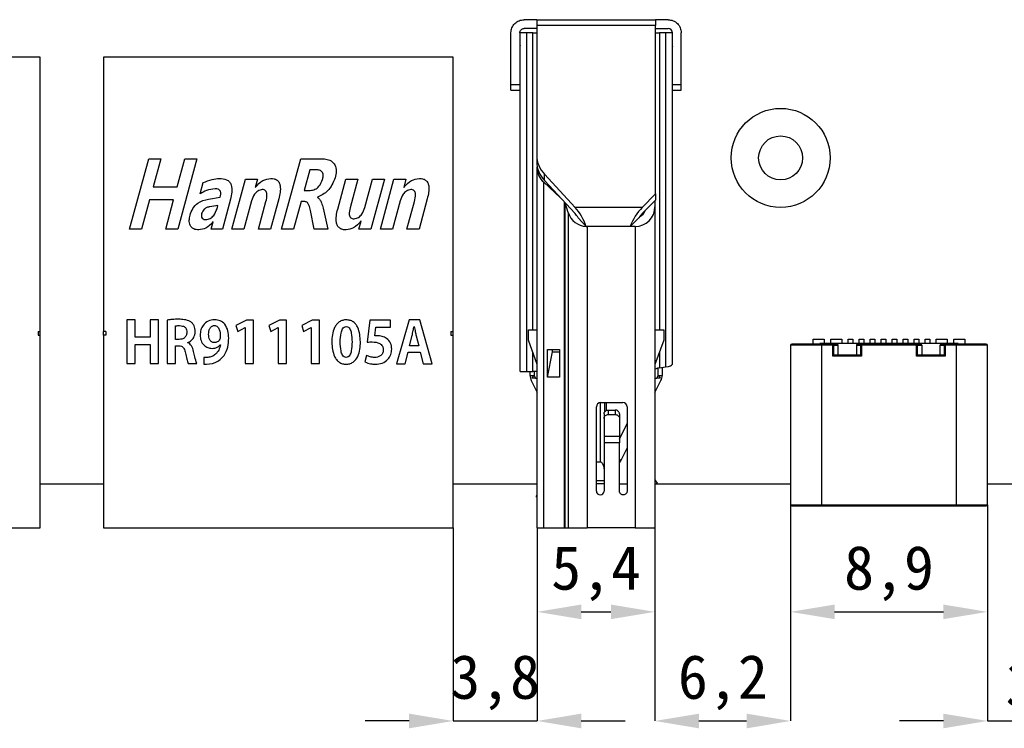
# Model space of a CAD drawing. Header units: millimetres. Extents: x 1628 to 1925, y 2096 to 2516.
# Tile 26 of 40: x 1712 to 1756, y 2348 to 2380. Entities that reach past the tile are written whole.
import ezdxf

# ---------------------------------------------------------------- set-up
doc = ezdxf.new("R2010")
doc.units = ezdxf.units.MM
doc.styles.add('黑体高度2mm', font='simhei.ttf', dxfattribs={"height": 2})
doc.dimstyles.new('红色高度2mm', dxfattribs={"dimtxt": 2, "dimasz": 2, "dimexe": 0, "dimexo": 0, "dimtad": 1, "dimdec": 1, "dimtxsty": '黑体高度2mm', "dimcen": 2.5, "dimclrd": 1, "dimclre": 1, "dimclrt": 1, "dimadec": 0, "dimazin": 0, "dimtfac": 1, "dimtdec": 1, "dimtmove": 0, "dimatfit": 3, "dimfxl": 1, "dimarcsym": 0})

# ---------------------------------------------------------------- blocks, each defined once
blk = doc.blocks.new('*D45')
at = {"color": 1, "lineweight": -2, "transparency": 16777216}
for p, q in [((1735.155, 2356.803), (1735.155, 2352.984)), ((1740.505, 2356.803), (1740.505, 2352.984)), ((1737.155, 2352.984), (1738.505, 2352.984))]:
    blk.add_line(p, q, dxfattribs=at)
at = {"color": 1, "transparency": 16777216}
for points in [[(1737.155, 2353.317), (1737.155, 2352.651), (1735.155, 2352.984)], [(1738.505, 2353.317), (1738.505, 2352.651), (1740.505, 2352.984)]]:
    blk.add_solid(points, dxfattribs=at)
at = {"layer": 'Defpoints', "color": 0, "transparency": 16777216}
for p in [(1735.155, 2356.803), (1740.505, 2356.803), (1740.505, 2352.984)]:
    blk.add_point(p, dxfattribs=at)
at = {"color": 1, "transparency": 16777216, "insert": (1737.83, 2354.733), "char_height": 2, "attachment_point": 5, "style": '黑体高度2mm'}
blk.add_mtext('5,4', dxfattribs=at)
blk = doc.blocks.new('*D46')
at = {"color": 1, "lineweight": -2, "transparency": 16777216}
for p, q in [((1746.67, 2357.853), (1746.67, 2352.984)), ((1755.61, 2357.853), (1755.61, 2352.984)), ((1748.67, 2352.984), (1753.61, 2352.984))]:
    blk.add_line(p, q, dxfattribs=at)
at = {"color": 1, "transparency": 16777216}
for points in [[(1748.67, 2353.317), (1748.67, 2352.651), (1746.67, 2352.984)], [(1753.61, 2353.317), (1753.61, 2352.651), (1755.61, 2352.984)]]:
    blk.add_solid(points, dxfattribs=at)
at = {"layer": 'Defpoints', "color": 0, "transparency": 16777216}
for p in [(1746.67, 2357.853), (1755.61, 2357.853), (1755.61, 2352.984)]:
    blk.add_point(p, dxfattribs=at)
at = {"color": 1, "transparency": 16777216, "insert": (1751.14, 2354.733), "char_height": 2, "attachment_point": 5, "style": '黑体高度2mm'}
blk.add_mtext('8,9', dxfattribs=at)
blk = doc.blocks.new('*D84')
at = {"color": 1, "lineweight": -2, "transparency": 16777216}
for p, q in [((1731.33, 2356.803), (1731.33, 2348.024)), ((1735.155, 2356.803), (1735.155, 2348.024)), ((1729.33, 2348.024), (1727.33, 2348.024)), ((1731.33, 2348.024), (1735.155, 2348.024)), ((1737.155, 2348.024), (1739.155, 2348.024))]:
    blk.add_line(p, q, dxfattribs=at)
at = {"color": 1, "transparency": 16777216}
for points in [[(1729.33, 2348.357), (1729.33, 2347.69), (1731.33, 2348.024)], [(1737.155, 2348.357), (1737.155, 2347.69), (1735.155, 2348.024)]]:
    blk.add_solid(points, dxfattribs=at)
at = {"layer": 'Defpoints', "color": 0, "transparency": 16777216}
for p in [(1731.33, 2356.803), (1735.155, 2356.803), (1735.155, 2348.024)]:
    blk.add_point(p, dxfattribs=at)
at = {"color": 1, "transparency": 16777216, "insert": (1733.243, 2349.772), "char_height": 2, "attachment_point": 5, "style": '黑体高度2mm'}
blk.add_mtext('3,8', dxfattribs=at)
blk = doc.blocks.new('*D85')
at = {"color": 1, "lineweight": -2, "transparency": 16777216}
for p, q in [((1746.67, 2357.853), (1746.67, 2348.024)), ((1740.505, 2356.803), (1740.505, 2348.024)), ((1742.505, 2348.024), (1744.67, 2348.024))]:
    blk.add_line(p, q, dxfattribs=at)
at = {"color": 1, "transparency": 16777216}
for points in [[(1742.505, 2348.357), (1742.505, 2347.69), (1740.505, 2348.024)], [(1744.67, 2348.357), (1744.67, 2347.69), (1746.67, 2348.024)]]:
    blk.add_solid(points, dxfattribs=at)
at = {"layer": 'Defpoints', "color": 0, "transparency": 16777216}
for p in [(1746.67, 2357.853), (1740.505, 2356.803), (1746.67, 2348.024)]:
    blk.add_point(p, dxfattribs=at)
at = {"color": 1, "transparency": 16777216, "insert": (1743.588, 2349.772), "char_height": 2, "attachment_point": 5, "style": '黑体高度2mm'}
blk.add_mtext('6,2', dxfattribs=at)
blk = doc.blocks.new('*D86')
at = {"color": 1, "lineweight": -2, "transparency": 16777216}
for p, q in [((1755.61, 2357.853), (1755.61, 2348.024)), ((1758.64, 2357.853), (1758.64, 2348.024)), ((1753.61, 2348.024), (1751.61, 2348.024)), ((1755.61, 2348.024), (1758.64, 2348.024)), ((1760.64, 2348.024), (1762.64, 2348.024))]:
    blk.add_line(p, q, dxfattribs=at)
at = {"color": 1, "transparency": 16777216}
for points in [[(1753.61, 2348.357), (1753.61, 2347.69), (1755.61, 2348.024)], [(1760.64, 2348.357), (1760.64, 2347.69), (1758.64, 2348.024)]]:
    blk.add_solid(points, dxfattribs=at)
at = {"layer": 'Defpoints', "color": 0, "transparency": 16777216}
for p in [(1755.61, 2357.853), (1758.64, 2357.853), (1758.64, 2348.024)]:
    blk.add_point(p, dxfattribs=at)
at = {"color": 1, "transparency": 16777216, "insert": (1757.125, 2349.649), "char_height": 2, "attachment_point": 5, "style": '黑体高度2mm'}
blk.add_mtext('3', dxfattribs=at)

msp = doc.modelspace()

# ---------------------------------------------------------------- linework, layer by layer
at = {"color": 7, "linetype": 'Continuous', "lineweight": 25}
for p, q in [((1735.13, 2379.903), (1734.56, 2379.903)), ((1735.13, 2379.903), (1740.53, 2379.903)), ((1735.13, 2379.903), (1735.13, 2379.64)), ((1735.13, 2379.64), (1735.13, 2373.73)), ((1740.53, 2379.64), (1735.13, 2379.64)), ((1740.53, 2379.903), (1740.53, 2379.64)), ((1741.1, 2379.903), (1740.53, 2379.903)), ((1740.53, 2371.981), (1740.53, 2379.64)), ((1733.96, 2376.943), (1733.96, 2379.303)), ((1734.36, 2379.303), (1734.36, 2376.943)), ((1734.38, 2363.903), (1734.38, 2379.303)), ((1735.13, 2379.503), (1734.56, 2379.503)), ((1734.672, 2379.303), (1734.672, 2363.903)), ((1734.956, 2379.303), (1734.672, 2379.303)), ((1734.956, 2379.303), (1735.13, 2379.303)), ((1740.53, 2379.503), (1741.1, 2379.503)), ((1740.53, 2379.303), (1740.704, 2379.303)), ((1740.988, 2379.303), (1740.704, 2379.303)), ((1740.988, 2379.303), (1740.988, 2364.118)), ((1741.28, 2379.303), (1740.988, 2379.303)), ((1741.28, 2379.303), (1741.28, 2364.235)), ((1741.3, 2376.943), (1741.3, 2379.303)), ((1741.7, 2376.943), (1741.7, 2379.303)), ((1734.38, 2378.733), (1734.36, 2378.688)), ((1741.28, 2378.733), (1741.3, 2378.688)), ((1712.47, 2378.203), (1696.79, 2378.203)), ((1712.57, 2378.203), (1712.47, 2378.203)), ((1712.57, 2365.73), (1712.57, 2378.203)), ((1715.45, 2378.203), (1715.45, 2365.73)), ((1715.55, 2378.203), (1715.45, 2378.203)), ((1731.23, 2378.203), (1715.55, 2378.203)), ((1731.33, 2378.203), (1731.23, 2378.203)), ((1731.33, 2365.73), (1731.33, 2378.203)), ((1734.38, 2377.353), (1734.36, 2377.353)), ((1741.28, 2377.353), (1741.3, 2377.353)), ((1734.36, 2376.943), (1733.96, 2376.943)), ((1733.96, 2376.693), (1733.96, 2376.943)), ((1734.36, 2376.943), (1734.36, 2376.693)), ((1741.7, 2376.943), (1741.3, 2376.943)), ((1741.3, 2376.693), (1741.3, 2376.943)), ((1741.7, 2376.693), (1741.7, 2376.943)), ((1733.96, 2376.693), (1734.36, 2376.693)), ((1741.3, 2376.693), (1741.7, 2376.693)), ((1716.63, 2370.385), (1717.502, 2373.585)), ((1717.502, 2373.585), (1718.049, 2373.585)), ((1718.049, 2373.585), (1717.697, 2372.298)), ((1718.79, 2372.298), (1719.141, 2373.585)), ((1719.688, 2373.585), (1718.815, 2370.385)), ((1719.141, 2373.585), (1719.688, 2373.585)), ((1723.537, 2370.385), (1724.41, 2373.585)), ((1724.41, 2373.585), (1725.299, 2373.585)), ((1735.13, 2373.73), (1735.13, 2373.447)), ((1724.815, 2373.078), (1724.56, 2372.141)), ((1725.098, 2373.078), (1724.815, 2373.078)), ((1735.155, 2373.173), (1735.155, 2373.213)), ((1735.155, 2356.803), (1735.155, 2373.173)), ((1735.485, 2372.883), (1736.875, 2371.369)), ((1735.485, 2372.6), (1735.485, 2372.883)), ((1719.836, 2371.985), (1719.976, 2372.495)), ((1721.274, 2370.385), (1721.891, 2372.649)), ((1721.891, 2372.649), (1722.437, 2372.649)), ((1722.437, 2372.649), (1722.335, 2372.273)), ((1726.087, 2371.293), (1726.457, 2372.649)), ((1726.457, 2372.649), (1727.003, 2372.649)), ((1727.003, 2372.649), (1726.651, 2371.357)), ((1727.316, 2371.365), (1727.666, 2372.649)), ((1728.213, 2372.649), (1727.596, 2370.385)), ((1727.666, 2372.649), (1728.213, 2372.649)), ((1728.025, 2370.385), (1728.642, 2372.649)), ((1728.642, 2372.649), (1729.188, 2372.649)), ((1729.188, 2372.649), (1729.086, 2372.273)), ((1736.212, 2371.808), (1735.447, 2372.51)), ((1735.447, 2356.803), (1735.447, 2372.51)), ((1736.875, 2371.087), (1735.485, 2372.6)), ((1717.697, 2372.298), (1718.79, 2372.298)), ((1722.335, 2372.273), (1722.341, 2372.273)), ((1724.56, 2372.141), (1724.832, 2372.141)), ((1729.086, 2372.273), (1729.093, 2372.273)), ((1739.925, 2371.369), (1740.53, 2371.981)), ((1740.53, 2371.981), (1740.53, 2371.698)), ((1717.538, 2371.712), (1717.176, 2370.385)), ((1718.63, 2371.712), (1717.538, 2371.712)), ((1718.269, 2370.385), (1718.63, 2371.712)), ((1720.215, 2371.751), (1720.748, 2371.834)), ((1721.215, 2371.743), (1720.844, 2370.385)), ((1722.169, 2371.665), (1721.82, 2370.385)), ((1722.483, 2370.385), (1722.825, 2371.637)), ((1723.405, 2371.761), (1723.03, 2370.385)), ((1724.424, 2371.634), (1724.083, 2370.385)), ((1724.588, 2371.634), (1724.424, 2371.634)), ((1725.167, 2371.834), (1725.165, 2371.825)), ((1728.92, 2371.665), (1728.571, 2370.385)), ((1729.235, 2370.385), (1729.576, 2371.637)), ((1730.156, 2371.761), (1729.781, 2370.385)), ((1736.563, 2371.132), (1736.422, 2371.58)), ((1740.53, 2371.698), (1739.925, 2371.087)), ((1740.505, 2371.673), (1740.505, 2371.403)), ((1720.644, 2371.454), (1720.282, 2371.4)), ((1720.602, 2371.298), (1720.644, 2371.454)), ((1725.018, 2370.385), (1724.846, 2371.224)), ((1725.422, 2371.337), (1725.644, 2370.385)), ((1736.563, 2371.132), (1736.563, 2356.803)), ((1739.925, 2371.369), (1736.875, 2371.369)), ((1740.505, 2371.403), (1740.505, 2356.803)), ((1720.337, 2370.385), (1720.426, 2370.709)), ((1720.426, 2370.709), (1720.419, 2370.709)), ((1727.049, 2370.385), (1727.147, 2370.746)), ((1727.147, 2370.746), (1727.139, 2370.746)), ((1737.013, 2370.903), (1737.379, 2370.504)), ((1739.38, 2370.503), (1739.776, 2370.903)), ((1717.176, 2370.385), (1716.63, 2370.385)), ((1718.815, 2370.385), (1718.269, 2370.385)), ((1720.844, 2370.385), (1720.337, 2370.385)), ((1721.82, 2370.385), (1721.274, 2370.385)), ((1723.03, 2370.385), (1722.483, 2370.385)), ((1724.083, 2370.385), (1723.537, 2370.385)), ((1725.644, 2370.385), (1725.018, 2370.385)), ((1727.596, 2370.385), (1727.049, 2370.385)), ((1728.571, 2370.385), (1728.025, 2370.385)), ((1729.781, 2370.385), (1729.235, 2370.385)), ((1737.38, 2370.503), (1737.422, 2370.503)), ((1739.38, 2370.503), (1737.422, 2370.503)), ((1737.422, 2370.503), (1737.422, 2356.803)), ((1739.605, 2370.503), (1739.38, 2370.503)), ((1739.605, 2370.503), (1739.605, 2356.803)), ((1716.887, 2366.266), (1716.504, 2366.266)), ((1716.504, 2366.266), (1716.504, 2364.269)), ((1716.887, 2365.466), (1716.887, 2366.266)), ((1717.566, 2366.266), (1717.566, 2365.466)), ((1717.949, 2366.266), (1717.566, 2366.266)), ((1717.949, 2364.269), (1717.949, 2366.266)), ((1718.337, 2366.246), (1718.338, 2364.27)), ((1721.94, 2366.238), (1721.46, 2366)), ((1722.266, 2366.238), (1721.94, 2366.238)), ((1722.266, 2364.278), (1722.266, 2366.238)), ((1723.436, 2366.238), (1722.956, 2366)), ((1723.762, 2366.238), (1723.436, 2366.238)), ((1723.762, 2364.278), (1723.762, 2366.238)), ((1724.933, 2366.238), (1724.453, 2366)), ((1725.259, 2366.238), (1724.933, 2366.238)), ((1725.259, 2364.278), (1725.259, 2366.238)), ((1727.55, 2366.239), (1727.43, 2365.242)), ((1728.489, 2366.239), (1727.55, 2366.239)), ((1728.489, 2365.928), (1728.489, 2366.239)), ((1729.332, 2366.263), (1728.763, 2364.264)), ((1729.816, 2366.263), (1729.332, 2366.263)), ((1730.377, 2364.264), (1729.816, 2366.263)), ((1712.47, 2365.73), (1712.57, 2365.73)), ((1712.47, 2365.73), (1712.47, 2365.566)), ((1712.57, 2365.566), (1712.57, 2365.73)), ((1715.55, 2365.73), (1715.45, 2365.73)), ((1715.45, 2365.566), (1715.45, 2365.73)), ((1715.55, 2365.73), (1715.55, 2365.566)), ((1718.721, 2365.37), (1718.721, 2365.984)), ((1720.477, 2366), (1720.478, 2366)), ((1721.46, 2366), (1721.544, 2365.727)), ((1721.544, 2365.727), (1721.882, 2365.904)), ((1721.882, 2365.904), (1721.888, 2365.904)), ((1721.888, 2365.904), (1721.888, 2364.278)), ((1722.956, 2366), (1723.04, 2365.727)), ((1723.04, 2365.727), (1723.379, 2365.904)), ((1723.379, 2365.904), (1723.384, 2365.904)), ((1723.384, 2365.904), (1723.384, 2364.278)), ((1724.453, 2366), (1724.536, 2365.727)), ((1724.536, 2365.727), (1724.875, 2365.904)), ((1724.875, 2365.904), (1724.88, 2365.904)), ((1724.88, 2365.904), (1724.88, 2364.278)), ((1727.771, 2365.528), (1727.824, 2365.928)), ((1727.824, 2365.928), (1728.489, 2365.928)), ((1729.555, 2365.952), (1729.564, 2365.952)), ((1731.23, 2365.73), (1731.33, 2365.73)), ((1731.23, 2365.73), (1731.23, 2365.566)), ((1731.33, 2365.566), (1731.33, 2365.73)), ((1734.755, 2365.803), (1735.155, 2365.803)), ((1734.755, 2365.333), (1734.755, 2365.803)), ((1740.505, 2365.803), (1740.905, 2365.803)), ((1740.905, 2365.803), (1740.905, 2365.333)), ((1712.47, 2365.566), (1712.57, 2365.566)), ((1712.57, 2356.803), (1712.57, 2365.566)), ((1715.45, 2365.566), (1715.45, 2356.803)), ((1715.55, 2365.566), (1715.45, 2365.566)), ((1717.566, 2365.466), (1716.887, 2365.466)), ((1718.879, 2365.369), (1718.721, 2365.37)), ((1729.347, 2365.08), (1729.467, 2365.542)), ((1729.655, 2365.539), (1729.775, 2365.08)), ((1731.23, 2365.566), (1731.33, 2365.566)), ((1731.33, 2356.803), (1731.33, 2365.566)), ((1735.155, 2364.233), (1734.755, 2365.333)), ((1740.905, 2365.333), (1740.505, 2364.233)), ((1747.69, 2365.203), (1747.69, 2365.383)), ((1747.69, 2365.383), (1748.19, 2365.383)), ((1748.19, 2365.383), (1748.19, 2365.203)), ((1748.49, 2365.383), (1748.99, 2365.383)), ((1748.49, 2365.203), (1748.49, 2365.383)), ((1748.99, 2365.383), (1748.99, 2365.203)), ((1749.289, 2365.383), (1749.489, 2365.383)), ((1749.289, 2365.203), (1749.289, 2365.383)), ((1749.489, 2365.383), (1749.489, 2365.203)), ((1749.789, 2365.383), (1749.989, 2365.383)), ((1749.789, 2365.203), (1749.789, 2365.383)), ((1749.989, 2365.383), (1749.989, 2365.203)), ((1750.29, 2365.203), (1750.29, 2365.383)), ((1750.29, 2365.383), (1750.49, 2365.383)), ((1750.49, 2365.383), (1750.49, 2365.203)), ((1750.79, 2365.203), (1750.79, 2365.383)), ((1750.79, 2365.383), (1750.99, 2365.383)), ((1750.99, 2365.383), (1750.99, 2365.203)), ((1751.29, 2365.203), (1751.29, 2365.383)), ((1751.29, 2365.383), (1751.49, 2365.383)), ((1751.49, 2365.383), (1751.49, 2365.203)), ((1751.79, 2365.383), (1751.99, 2365.383)), ((1751.79, 2365.203), (1751.79, 2365.383)), ((1751.99, 2365.383), (1751.99, 2365.203)), ((1752.29, 2365.383), (1752.49, 2365.383)), ((1752.29, 2365.203), (1752.29, 2365.383)), ((1752.49, 2365.383), (1752.49, 2365.203)), ((1752.79, 2365.383), (1752.99, 2365.383)), ((1752.79, 2365.203), (1752.79, 2365.383)), ((1752.99, 2365.383), (1752.99, 2365.203)), ((1753.29, 2365.383), (1753.79, 2365.383)), ((1753.29, 2365.203), (1753.29, 2365.383)), ((1753.79, 2365.383), (1753.79, 2365.203)), ((1754.09, 2365.383), (1754.59, 2365.383)), ((1754.09, 2365.203), (1754.09, 2365.383)), ((1754.59, 2365.383), (1754.59, 2365.203)), ((1716.887, 2364.269), (1716.887, 2365.132)), ((1716.887, 2365.132), (1717.566, 2365.132)), ((1717.566, 2365.132), (1717.566, 2364.269)), ((1718.721, 2364.27), (1718.721, 2365.083)), ((1718.721, 2365.083), (1718.851, 2365.083)), ((1719.272, 2365.216), (1719.272, 2365.224)), ((1720.748, 2365.117), (1720.756, 2365.115)), ((1729.775, 2365.08), (1729.347, 2365.08)), ((1735.616, 2363.654), (1735.616, 2364.903)), ((1735.616, 2364.903), (1736.169, 2364.903)), ((1735.852, 2364.803), (1735.852, 2364.903)), ((1736.169, 2364.903), (1736.169, 2363.653)), ((1748.07, 2365.103), (1746.67, 2365.103)), ((1746.67, 2365.103), (1746.67, 2357.853)), ((1747.99, 2365.203), (1754.29, 2365.203)), ((1748.07, 2365.103), (1748.07, 2365.153)), ((1748.07, 2365.153), (1748.587, 2365.153)), ((1748.07, 2365.103), (1748.07, 2357.853)), ((1748.587, 2365.103), (1748.07, 2365.103)), ((1748.587, 2365.103), (1748.587, 2365.153)), ((1748.774, 2365.153), (1748.587, 2365.153)), ((1748.629, 2365.103), (1748.587, 2365.103)), ((1748.587, 2364.603), (1748.587, 2365.103)), ((1748.629, 2364.646), (1748.629, 2365.103)), ((1748.629, 2365.103), (1748.833, 2365.103)), ((1748.833, 2364.653), (1748.833, 2365.103)), ((1749.665, 2365.103), (1749.848, 2365.103)), ((1749.665, 2365.103), (1749.665, 2364.653)), ((1749.723, 2365.153), (1749.891, 2365.153)), ((1749.891, 2365.103), (1749.848, 2365.103)), ((1749.848, 2365.103), (1749.848, 2364.647)), ((1749.891, 2365.153), (1749.891, 2365.139)), ((1752.388, 2365.153), (1749.891, 2365.153)), ((1749.891, 2365.139), (1749.891, 2365.103)), ((1749.891, 2365.103), (1749.891, 2364.603)), ((1752.388, 2365.103), (1749.891, 2365.103)), ((1752.388, 2365.103), (1752.388, 2365.153)), ((1752.388, 2365.153), (1752.575, 2365.153)), ((1752.43, 2365.103), (1752.388, 2365.103)), ((1752.388, 2364.603), (1752.388, 2365.103)), ((1752.43, 2364.646), (1752.43, 2365.103)), ((1752.43, 2365.103), (1752.634, 2365.103)), ((1752.634, 2365.103), (1752.634, 2364.653)), ((1753.466, 2365.103), (1753.648, 2365.103)), ((1753.466, 2364.653), (1753.466, 2365.103)), ((1753.692, 2365.153), (1753.523, 2365.153)), ((1753.648, 2365.103), (1753.648, 2364.647)), ((1753.667, 2365.103), (1753.648, 2365.103)), ((1753.692, 2365.103), (1753.667, 2365.103)), ((1753.692, 2365.153), (1753.692, 2365.103)), ((1753.692, 2365.153), (1754.21, 2365.153)), ((1753.692, 2365.103), (1753.692, 2364.603)), ((1754.21, 2365.103), (1753.692, 2365.103)), ((1754.21, 2365.153), (1754.21, 2365.103)), ((1755.61, 2365.103), (1754.21, 2365.103)), ((1754.21, 2357.853), (1754.21, 2365.103)), ((1755.61, 2357.853), (1755.61, 2365.103)), ((1719.995, 2364.541), (1719.996, 2364.239)), ((1726.471, 2364.547), (1726.469, 2364.547)), ((1727.401, 2364.636), (1727.326, 2364.344)), ((1729.154, 2364.264), (1729.292, 2364.794)), ((1729.292, 2364.794), (1729.829, 2364.794)), ((1729.829, 2364.794), (1729.973, 2364.264)), ((1735.616, 2363.654), (1735.852, 2364.803)), ((1735.852, 2364.803), (1736.169, 2364.803)), ((1748.587, 2364.603), (1748.629, 2364.646)), ((1749.891, 2364.603), (1748.587, 2364.603)), ((1749.834, 2364.653), (1748.646, 2364.653)), ((1749.891, 2364.603), (1749.848, 2364.647)), ((1752.388, 2364.603), (1752.43, 2364.646)), ((1753.692, 2364.603), (1752.388, 2364.603)), ((1753.635, 2364.653), (1752.447, 2364.653)), ((1753.692, 2364.603), (1753.648, 2364.647)), ((1716.504, 2364.269), (1716.887, 2364.269)), ((1717.566, 2364.269), (1717.949, 2364.269)), ((1718.338, 2364.27), (1718.721, 2364.27)), ((1719.29, 2364.27), (1719.684, 2364.27)), ((1721.888, 2364.278), (1722.266, 2364.278)), ((1723.384, 2364.278), (1723.762, 2364.278)), ((1724.88, 2364.278), (1725.259, 2364.278)), ((1726.466, 2364.241), (1726.466, 2364.241)), ((1728.763, 2364.264), (1729.154, 2364.264)), ((1729.973, 2364.264), (1730.377, 2364.264)), ((1740.704, 2364.072), (1740.988, 2364.118)), ((1740.83, 2364.092), (1740.83, 2363.721)), ((1734.672, 2363.903), (1734.956, 2363.903)), ((1734.83, 2363.721), (1734.83, 2363.903)), ((1734.883, 2363.498), (1735.155, 2362.953)), ((1735.069, 2363.603), (1734.902, 2363.603)), ((1735.155, 2363.903), (1734.956, 2363.903)), ((1735.01, 2363.721), (1735.069, 2363.603)), ((1735.069, 2363.603), (1735.155, 2363.603)), ((1736.169, 2363.653), (1735.616, 2363.654)), ((1740.505, 2363.603), (1740.592, 2363.603)), ((1740.505, 2362.953), (1740.777, 2363.498)), ((1740.592, 2363.603), (1740.651, 2363.721)), ((1740.758, 2363.603), (1740.592, 2363.603)), ((1737.84, 2358.478), (1737.84, 2362.303)), ((1738.04, 2362.503), (1739.04, 2362.503)), ((1738.215, 2362.503), (1738.215, 2362.063)), ((1738.28, 2362.503), (1738.28, 2362.129)), ((1738.39, 2361.955), (1738.39, 2362.159)), ((1738.39, 2362.159), (1738.69, 2362.159)), ((1738.69, 2362.159), (1738.69, 2361.955)), ((1739.24, 2362.303), (1739.24, 2358.478)), ((1738.19, 2361.98), (1738.19, 2361.773)), ((1738.19, 2361.773), (1738.19, 2360.954)), ((1738.39, 2361.955), (1738.69, 2361.955)), ((1738.89, 2361.98), (1738.89, 2361.773)), ((1738.89, 2361.773), (1738.89, 2360.954)), ((1738.89, 2360.954), (1738.19, 2360.954)), ((1738.19, 2360.954), (1738.19, 2360.674)), ((1738.89, 2360.954), (1738.89, 2360.674)), ((1738.89, 2360.674), (1738.19, 2360.674)), ((1738.19, 2360.674), (1738.19, 2358.478)), ((1738.89, 2358.478), (1738.89, 2360.674)), ((1738.968, 2359.88), (1739.24, 2360.423)), ((1737.84, 2359.803), (1738.015, 2359.803)), ((1738.89, 2359.766), (1738.968, 2359.88)), ((1712.57, 2358.803), (1715.45, 2358.803)), ((1731.33, 2358.803), (1735.155, 2358.803)), ((1738.19, 2358.803), (1737.84, 2358.803)), ((1738.89, 2358.803), (1739.24, 2358.803)), ((1740.501, 2358.981), (1740.599, 2358.834)), ((1740.599, 2358.834), (1740.505, 2358.772)), ((1740.553, 2358.803), (1746.67, 2358.803)), ((1755.61, 2358.803), (1758.64, 2358.803)), ((1735.099, 2358.227), (1735.155, 2358.315)), ((1735.099, 2358.227), (1735.155, 2358.191)), ((1746.67, 2357.853), (1748.07, 2357.853)), ((1748.07, 2357.803), (1748.07, 2357.853)), ((1748.07, 2357.853), (1754.21, 2357.853)), ((1748.07, 2357.803), (1754.21, 2357.803)), ((1754.21, 2357.853), (1755.61, 2357.853)), ((1754.21, 2357.803), (1754.21, 2357.853)), ((1696.69, 2356.803), (1712.57, 2356.803)), ((1715.45, 2356.803), (1731.33, 2356.803)), ((1735.155, 2356.803), (1735.447, 2356.803)), ((1735.447, 2356.803), (1736.386, 2356.803)), ((1736.414, 2356.803), (1736.386, 2356.803)), ((1736.414, 2356.803), (1736.563, 2356.803)), ((1736.563, 2356.803), (1737.422, 2356.803)), ((1739.605, 2356.803), (1737.422, 2356.803)), ((1739.605, 2356.803), (1740.505, 2356.803))]:
    msp.add_line(p, q, dxfattribs=at)
at = {"color": 8, "linetype": 'Continuous', "lineweight": 25}
for p, q in [((1734.956, 2365.803), (1734.956, 2379.303)), ((1740.704, 2379.303), (1740.704, 2365.803)), ((1736.386, 2356.803), (1736.386, 2371.619)), ((1736.414, 2371.589), (1736.414, 2356.803)), ((1734.956, 2363.903), (1734.956, 2364.78)), ((1740.704, 2364.78), (1740.704, 2364.072)), ((1740.651, 2363.721), (1740.651, 2364.062)), ((1735.01, 2363.903), (1735.01, 2363.721)), ((1738.015, 2362.502), (1738.015, 2359.803)), ((1738.89, 2360.841), (1739.24, 2361.541)), ((1738.19, 2358.937), (1737.84, 2358.937))]:
    msp.add_line(p, q, dxfattribs=at)
at = {"color": 7, "linetype": 'Continuous', "lineweight": 25}
for radius in [2.25, 1]:
    msp.add_circle((1746.215, 2373.62), radius, dxfattribs=at)
for centre, radius, start, end in [((1741.1, 2379.303), 0.2, 0, 90), ((1736.385, 2373.758), 1.255, 181.2698, 224.1887), ((1736.385, 2373.475), 1.255, 181.2698, 224.1887), ((1736.055, 2373.173), 0.9, 180, 227.4896), ((1737.422, 2371.403), 0.9, 197.5256, 267.3343), ((1739.605, 2371.403), 0.9, 270, 0), ((1739.605, 2371.403), 0.5, 293.6367, 341.1511), ((1746.72, 2365.103), 0.05, 90, 180), ((1748.586, 2365.114), 0.0395, 38.9734, 88.9619), ((1748.575, 2365.104), 0.0548, 359.3658, 39.3442), ((1749.895, 2365.106), 0.0471, 94.197, 183.657), ((1752.387, 2365.114), 0.0395, 38.9734, 88.9619), ((1752.375, 2365.104), 0.0548, 359.3658, 39.3442), ((1753.696, 2365.106), 0.0471, 94.197, 183.657), ((1755.56, 2365.103), 0.05, 0, 90), ((1735.33, 2363.721), 0.5, 180, 193.6546), ((1735.33, 2363.721), 0.5, 193.6546, 206.5651), ((1735.34, 2363.312), 0.526, 128.9109, 146.3854), ((1740.32, 2363.312), 0.526, 33.6146, 51.0891), ((1740.33, 2363.721), 0.5, 333.4349, 346.3454), ((1740.33, 2363.721), 0.5, 346.3454, 0), ((1738.04, 2362.303), 0.2, 90, 180), ((1739.04, 2362.303), 0.2, 0, 90), ((1738.015, 2358.478), 0.175, 180, 0), ((1746.72, 2357.853), 0.05, 180, 270), ((1755.56, 2357.853), 0.05, 270, 0)]:
    msp.add_arc(centre, radius, start, end, dxfattribs=at)
for centre, major_axis, ratio, start_param, end_param in [((1736.875, 2370.733), (-0.487, 0.882), 0.366332, 4.255104, 5.298238), ((1736.875, 2370.733), (-0.271, 0.49), 0.366332, 4.860089, 5.298238), ((1739.925, 2370.733), (0.535, 0.877), 0.380275, 1.013323, 2.056964), ((1739.925, 2370.733), (0.297, 0.487), 0.380275, 1.013323, 1.451472), ((1748.774, 2365.103), (0.059, 0), 0.848048, 0, 1.570796), ((1749.723, 2365.103), (0.0574, 0), 0.871527, 1.570796, 3.141593), ((1752.575, 2365.103), (0.059, 0), 0.848048, 0, 1.570796), ((1753.523, 2365.103), (0.0574, 0), 0.871527, 1.570796, 3.141593), ((1748.646, 2364.603), (0, 0.05), 0.624869, 0, 0.558505), ((1749.834, 2364.603), (0, 0.05), 0.562631, 5.770697, 6.283185), ((1752.447, 2364.603), (0, 0.05), 0.624869, 0, 0.558505), ((1753.635, 2364.603), (0, 0.05), 0.562631, 5.770697, 6.283185), ((1741.118, 2363.992), (0.613, 0), 0.176327, 2.312744, 3.141593), ((1740.38, 2364.235), (0.9, 0), 0.176327, 5.454336, 6.283185)]:
    msp.add_ellipse(centre, major_axis=major_axis, ratio=ratio, start_param=start_param, end_param=end_param, dxfattribs=at)
for points in [[(1733.96, 2379.303), (1733.969, 2379.382), (1733.987, 2379.539), (1734.126, 2379.737), (1734.324, 2379.876), (1734.481, 2379.894), (1734.56, 2379.903)], [(1741.1, 2379.903), (1741.179, 2379.894), (1741.336, 2379.876), (1741.534, 2379.737), (1741.673, 2379.539), (1741.691, 2379.382), (1741.7, 2379.303)], [(1734.36, 2379.303), (1734.363, 2379.329), (1734.369, 2379.382), (1734.415, 2379.448), (1734.481, 2379.494), (1734.534, 2379.5), (1734.56, 2379.503)], [(1734.672, 2379.303), (1734.629, 2379.303), (1734.542, 2379.303), (1734.451, 2379.303), (1734.391, 2379.303), (1734.384, 2379.303), (1734.38, 2379.303)], [(1734.38, 2363.903), (1734.384, 2363.903), (1734.391, 2363.903), (1734.451, 2363.903), (1734.542, 2363.903), (1734.629, 2363.903), (1734.672, 2363.903)], [(1734.83, 2363.721), (1734.832, 2363.721), (1734.837, 2363.721), (1734.874, 2363.721), (1734.93, 2363.721), (1734.983, 2363.721), (1735.01, 2363.721)], [(1740.651, 2363.721), (1740.677, 2363.721), (1740.73, 2363.721), (1740.786, 2363.721), (1740.823, 2363.721), (1740.828, 2363.721), (1740.83, 2363.721)]]:
    msp.add_open_spline(points, degree=3, dxfattribs=at)
for points, knots in [([(1725.299, 2373.585), (1725.383, 2373.582), (1725.552, 2373.576), (1725.797, 2373.501), (1725.996, 2373.302), (1726.035, 2373.008), (1725.991, 2372.816), (1725.969, 2372.72)], [0, 0, 0, 0, 0.18762, 0.374628, 0.560005, 0.779109, 1, 1, 1, 1]), ([(1725.4, 2372.637), (1725.412, 2372.691), (1725.437, 2372.797), (1725.414, 2372.941), (1725.337, 2373.023), (1725.237, 2373.071), (1725.153, 2373.075), (1725.098, 2373.078)], [0, 0, 0, 0, 0.250973, 0.499234, 0.624192, 0.74954, 1, 1, 1, 1]), ([(1719.976, 2372.495), (1720.107, 2372.553), (1720.343, 2372.655), (1720.598, 2372.678), (1720.71, 2372.688)], [0, 0, 0, 0, 0.5595918, 1, 1, 1, 1]), ([(1720.71, 2372.688), (1720.821, 2372.681), (1720.988, 2372.67), (1721.172, 2372.539), (1721.28, 2372.344), (1721.29, 2372.061), (1721.24, 2371.849), (1721.215, 2371.743)], [0, 0, 0, 0, 0.249408, 0.374354, 0.499313, 0.748934, 1, 1, 1, 1]), ([(1722.341, 2372.273), (1722.447, 2372.398), (1722.636, 2372.621), (1722.921, 2372.667), (1723.046, 2372.688)], [0, 0, 0, 0, 0.560962, 1, 1, 1, 1]), ([(1723.046, 2372.688), (1723.096, 2372.685), (1723.196, 2372.68), (1723.337, 2372.619), (1723.434, 2372.498), (1723.488, 2372.304), (1723.476, 2372.051), (1723.429, 2371.858), (1723.405, 2371.761)], [0, 0, 0, 0, 0.125178, 0.249844, 0.374341, 0.499305, 0.749322, 1, 1, 1, 1]), ([(1724.832, 2372.141), (1724.907, 2372.152), (1725.058, 2372.172), (1725.278, 2372.348), (1725.354, 2372.528), (1725.4, 2372.637)], [0, 0, 0, 0, 0.279851, 0.560585, 1, 1, 1, 1]), ([(1725.969, 2372.72), (1725.878, 2372.498), (1725.716, 2372.101), (1725.335, 2371.915), (1725.167, 2371.834)], [0, 0, 0, 0, 0.559529, 1, 1, 1, 1]), ([(1729.093, 2372.273), (1729.198, 2372.398), (1729.387, 2372.621), (1729.672, 2372.667), (1729.797, 2372.688)], [0, 0, 0, 0, 0.560962, 1, 1, 1, 1]), ([(1729.797, 2372.688), (1729.847, 2372.685), (1729.947, 2372.68), (1730.088, 2372.619), (1730.185, 2372.498), (1730.239, 2372.304), (1730.227, 2372.051), (1730.18, 2371.858), (1730.156, 2371.761)], [0, 0, 0, 0, 0.125178, 0.249844, 0.374341, 0.499305, 0.749322, 1, 1, 1, 1]), ([(1720.519, 2372.22), (1720.383, 2372.202), (1720.138, 2372.171), (1719.929, 2372.042), (1719.836, 2371.985)], [0, 0, 0, 0, 0.5589054, 1, 1, 1, 1]), ([(1720.748, 2371.834), (1720.758, 2371.878), (1720.779, 2371.967), (1720.77, 2372.087), (1720.716, 2372.164), (1720.636, 2372.213), (1720.566, 2372.217), (1720.519, 2372.22)], [0, 0, 0, 0, 0.250969, 0.500057, 0.625041, 0.750174, 1, 1, 1, 1]), ([(1722.658, 2372.181), (1722.589, 2372.165), (1722.449, 2372.133), (1722.272, 2371.939), (1722.208, 2371.769), (1722.169, 2371.665)], [0, 0, 0, 0, 0.278163, 0.5591898, 1, 1, 1, 1]), ([(1722.825, 2371.637), (1722.853, 2371.747), (1722.888, 2371.886), (1722.859, 2372.053), (1722.818, 2372.129), (1722.743, 2372.175), (1722.687, 2372.179), (1722.658, 2372.181)], [0, 0, 0, 0, 0.500327, 0.625723, 0.750468, 0.874849, 1, 1, 1, 1]), ([(1729.41, 2372.181), (1729.34, 2372.165), (1729.201, 2372.133), (1729.023, 2371.939), (1728.959, 2371.769), (1728.92, 2371.665)], [0, 0, 0, 0, 0.278163, 0.55919, 1, 1, 1, 1]), ([(1729.576, 2371.637), (1729.604, 2371.747), (1729.639, 2371.886), (1729.61, 2372.053), (1729.57, 2372.129), (1729.494, 2372.175), (1729.438, 2372.179), (1729.41, 2372.181)], [0, 0, 0, 0, 0.500327, 0.625723, 0.750468, 0.874849, 1, 1, 1, 1]), ([(1719.376, 2371.012), (1719.413, 2371.117), (1719.485, 2371.327), (1719.763, 2371.632), (1720.043, 2371.706), (1720.215, 2371.751)], [0, 0, 0, 0, 0.281001, 0.561277, 1, 1, 1, 1]), ([(1724.846, 2371.224), (1724.828, 2371.31), (1724.803, 2371.438), (1724.73, 2371.579), (1724.654, 2371.628), (1724.61, 2371.632), (1724.588, 2371.634)], [0, 0, 0, 0, 0.5012368, 0.7499158, 0.8750048, 1, 1, 1, 1]), ([(1725.165, 2371.825), (1725.205, 2371.791), (1725.288, 2371.723), (1725.363, 2371.547), (1725.4, 2371.416), (1725.422, 2371.337)], [0, 0, 0, 0, 0.2779371, 0.5585724, 1, 1, 1, 1]), ([(1719.904, 2371.088), (1719.896, 2371.051), (1719.881, 2370.978), (1719.918, 2370.873), (1720.003, 2370.82), (1720.062, 2370.816), (1720.091, 2370.815)], [0, 0, 0, 0, 0.281024, 0.559324, 0.778983, 1, 1, 1, 1]), ([(1720.282, 2371.4), (1720.234, 2371.39), (1720.139, 2371.37), (1719.984, 2371.278), (1719.934, 2371.16), (1719.904, 2371.088)], [0, 0, 0, 0, 0.281394, 0.562134, 1, 1, 1, 1]), ([(1720.091, 2370.815), (1720.161, 2370.827), (1720.3, 2370.852), (1720.492, 2371.028), (1720.56, 2371.196), (1720.602, 2371.298)], [0, 0, 0, 0, 0.279203, 0.560109, 1, 1, 1, 1]), ([(1726.469, 2370.346), (1726.417, 2370.349), (1726.315, 2370.354), (1726.169, 2370.415), (1726.064, 2370.534), (1726.005, 2370.734), (1726.014, 2370.994), (1726.063, 2371.194), (1726.087, 2371.293)], [0, 0, 0, 0, 0.125201, 0.24998, 0.374434, 0.499386, 0.749318, 1, 1, 1, 1]), ([(1726.651, 2371.357), (1726.625, 2371.251), (1726.593, 2371.12), (1726.628, 2370.962), (1726.676, 2370.895), (1726.75, 2370.858), (1726.803, 2370.855), (1726.83, 2370.854)], [0, 0, 0, 0, 0.499752, 0.62512, 0.749809, 0.874647, 1, 1, 1, 1]), ([(1726.83, 2370.854), (1726.9, 2370.868), (1727.04, 2370.895), (1727.219, 2371.09), (1727.279, 2371.26), (1727.316, 2371.365)], [0, 0, 0, 0, 0.278447, 0.559097, 1, 1, 1, 1]), ([(1719.77, 2370.346), (1719.691, 2370.353), (1719.573, 2370.363), (1719.445, 2370.456), (1719.357, 2370.585), (1719.325, 2370.785), (1719.359, 2370.936), (1719.376, 2371.012)], [0, 0, 0, 0, 0.2493899, 0.3746449, 0.4998507, 0.7490854, 1, 1, 1, 1]), ([(1720.419, 2370.709), (1720.32, 2370.598), (1720.143, 2370.402), (1719.884, 2370.363), (1719.77, 2370.346)], [0, 0, 0, 0, 0.560615, 1, 1, 1, 1]), ([(1727.139, 2370.746), (1727.038, 2370.628), (1726.858, 2370.417), (1726.587, 2370.368), (1726.469, 2370.346)], [0, 0, 0, 0, 0.5614186, 1, 1, 1, 1]), ([(1718.853, 2366.286), (1718.756, 2366.284), (1718.584, 2366.281), (1718.413, 2366.257), (1718.337, 2366.246)], [0, 0, 0, 0, 0.560004, 1, 1, 1, 1]), ([(1719.613, 2365.724), (1719.602, 2365.814), (1719.586, 2365.949), (1719.49, 2366.106), (1719.344, 2366.215), (1719.122, 2366.275), (1718.943, 2366.283), (1718.853, 2366.286)], [0, 0, 0, 0, 0.24965, 0.37465, 0.4995, 0.749869, 1, 1, 1, 1]), ([(1720.491, 2366.262), (1720.39, 2366.251), (1720.19, 2366.227), (1719.972, 2366.034), (1719.853, 2365.803), (1719.84, 2365.647), (1719.834, 2365.568)], [0, 0, 0, 0, 0.279895, 0.558874, 0.779279, 1, 1, 1, 1]), ([(1721.134, 2365.433), (1721.127, 2365.544), (1721.115, 2365.764), (1720.985, 2366.052), (1720.752, 2366.236), (1720.578, 2366.254), (1720.491, 2366.262)], [0, 0, 0, 0, 0.280936, 0.560706, 0.779864, 1, 1, 1, 1]), ([(1726.479, 2366.26), (1726.423, 2366.255), (1726.31, 2366.246), (1726.153, 2366.172), (1726.028, 2366.054), (1725.913, 2365.858), (1725.832, 2365.583), (1725.823, 2365.357), (1725.819, 2365.244)], [0, 0, 0, 0, 0.125019, 0.249876, 0.374776, 0.499883, 0.749705, 1, 1, 1, 1]), ([(1727.119, 2365.259), (1727.103, 2365.484), (1727.084, 2365.764), (1726.922, 2366.058), (1726.8, 2366.174), (1726.645, 2366.245), (1726.535, 2366.255), (1726.479, 2366.26)], [0, 0, 0, 0, 0.498725, 0.624167, 0.749376, 0.874583, 1, 1, 1, 1]), ([(1718.721, 2365.984), (1718.754, 2365.99), (1718.812, 2366), (1718.871, 2366), (1718.897, 2366)], [0, 0, 0, 0, 0.559589, 1, 1, 1, 1]), ([(1718.897, 2366), (1718.945, 2365.996), (1719.042, 2365.989), (1719.167, 2365.921), (1719.221, 2365.803), (1719.227, 2365.728), (1719.23, 2365.69)], [0, 0, 0, 0, 0.280275, 0.559337, 0.779033, 1, 1, 1, 1]), ([(1719.272, 2365.224), (1719.326, 2365.251), (1719.432, 2365.306), (1719.578, 2365.474), (1719.6, 2365.63), (1719.613, 2365.724)], [0, 0, 0, 0, 0.280872, 0.561733, 1, 1, 1, 1]), ([(1720.217, 2365.603), (1720.225, 2365.691), (1720.237, 2365.824), (1720.333, 2365.951), (1720.412, 2365.993), (1720.455, 2365.998), (1720.477, 2366)], [0, 0, 0, 0, 0.499167, 0.748965, 0.874392, 1, 1, 1, 1]), ([(1720.478, 2366), (1720.503, 2365.997), (1720.554, 2365.991), (1720.644, 2365.937), (1720.736, 2365.776), (1720.745, 2365.623), (1720.751, 2365.521)], [0, 0, 0, 0, 0.125355, 0.25053, 0.499781, 1, 1, 1, 1]), ([(1726.202, 2365.252), (1726.206, 2365.389), (1726.211, 2365.594), (1726.286, 2365.82), (1726.372, 2365.934), (1726.44, 2365.947), (1726.474, 2365.954)], [0, 0, 0, 0, 0.5014058, 0.751492, 0.8763577, 1, 1, 1, 1]), ([(1726.474, 2365.954), (1726.508, 2365.947), (1726.576, 2365.935), (1726.663, 2365.821), (1726.726, 2365.592), (1726.732, 2365.388), (1726.736, 2365.252)], [0, 0, 0, 0, 0.123878, 0.248556, 0.498633, 1, 1, 1, 1]), ([(1729.467, 2365.542), (1729.484, 2365.618), (1729.516, 2365.755), (1729.543, 2365.891), (1729.555, 2365.952)], [0, 0, 0, 0, 0.559996, 1, 1, 1, 1]), ([(1729.564, 2365.952), (1729.58, 2365.875), (1729.608, 2365.737), (1729.64, 2365.6), (1729.655, 2365.539)], [0, 0, 0, 0, 0.5600041, 1, 1, 1, 1]), ([(1719.23, 2365.69), (1719.225, 2365.639), (1719.215, 2365.539), (1719.117, 2365.428), (1718.997, 2365.377), (1718.919, 2365.372), (1718.879, 2365.369)], [0, 0, 0, 0, 0.279771, 0.558655, 0.779025, 1, 1, 1, 1]), ([(1719.834, 2365.568), (1719.841, 2365.483), (1719.855, 2365.312), (1719.989, 2365.106), (1720.177, 2364.983), (1720.311, 2364.97), (1720.379, 2364.963)], [0, 0, 0, 0, 0.280603, 0.559686, 0.779682, 1, 1, 1, 1]), ([(1719.996, 2364.239), (1720.175, 2364.246), (1720.531, 2364.26), (1720.931, 2364.595), (1721.11, 2365.017), (1721.126, 2365.294), (1721.134, 2365.433)], [0, 0, 0, 0, 0.280453, 0.558051, 0.778779, 1, 1, 1, 1]), ([(1720.483, 2365.224), (1720.461, 2365.225), (1720.418, 2365.229), (1720.338, 2365.265), (1720.235, 2365.383), (1720.224, 2365.515), (1720.217, 2365.603)], [0, 0, 0, 0, 0.125713, 0.251352, 0.501075, 1, 1, 1, 1]), ([(1720.73, 2365.375), (1720.714, 2365.351), (1720.683, 2365.304), (1720.6, 2365.241), (1720.527, 2365.23), (1720.483, 2365.224)], [0, 0, 0, 0, 0.280475, 0.561409, 1, 1, 1, 1]), ([(1720.751, 2365.521), (1720.751, 2365.493), (1720.752, 2365.443), (1720.737, 2365.396), (1720.73, 2365.375)], [0, 0, 0, 0, 0.560948, 1, 1, 1, 1]), ([(1726.466, 2364.241), (1726.523, 2364.245), (1726.636, 2364.254), (1726.843, 2364.354), (1727.018, 2364.591), (1727.106, 2364.92), (1727.114, 2365.146), (1727.119, 2365.259)], [0, 0, 0, 0, 0.125253, 0.250318, 0.498775, 0.749127, 1, 1, 1, 1]), ([(1727.881, 2365.536), (1727.86, 2365.536), (1727.824, 2365.535), (1727.787, 2365.53), (1727.771, 2365.528)], [0, 0, 0, 0, 0.55993, 1, 1, 1, 1]), ([(1728.543, 2364.923), (1728.533, 2365.019), (1728.514, 2365.21), (1728.328, 2365.417), (1728.105, 2365.521), (1727.955, 2365.531), (1727.881, 2365.536)], [0, 0, 0, 0, 0.280249, 0.558502, 0.779135, 1, 1, 1, 1]), ([(1718.851, 2365.083), (1718.9, 2365.08), (1718.998, 2365.075), (1719.126, 2364.941), (1719.15, 2364.819), (1719.165, 2364.744)], [0, 0, 0, 0, 0.280135, 0.558087, 1, 1, 1, 1]), ([(1719.536, 2364.822), (1719.511, 2364.912), (1719.476, 2365.037), (1719.37, 2365.167), (1719.304, 2365.2), (1719.272, 2365.216)], [0, 0, 0, 0, 0.559471, 0.779761, 1, 1, 1, 1]), ([(1719.684, 2364.27), (1719.653, 2364.372), (1719.597, 2364.554), (1719.555, 2364.74), (1719.536, 2364.822)], [0, 0, 0, 0, 0.559673, 1, 1, 1, 1]), ([(1720.756, 2365.115), (1720.735, 2365.036), (1720.693, 2364.88), (1720.554, 2364.695), (1720.374, 2364.583), (1720.249, 2364.56), (1720.186, 2364.549)], [0, 0, 0, 0, 0.2801523, 0.5598189, 0.7796978, 1, 1, 1, 1]), ([(1720.379, 2364.963), (1720.457, 2364.97), (1720.598, 2364.982), (1720.702, 2365.076), (1720.748, 2365.117)], [0, 0, 0, 0, 0.559766, 1, 1, 1, 1]), ([(1725.819, 2365.244), (1725.835, 2365.019), (1725.857, 2364.737), (1726.022, 2364.444), (1726.145, 2364.328), (1726.3, 2364.256), (1726.411, 2364.246), (1726.466, 2364.241)], [0, 0, 0, 0, 0.498622, 0.62408, 0.749332, 0.874569, 1, 1, 1, 1]), ([(1726.469, 2364.547), (1726.435, 2364.554), (1726.367, 2364.567), (1726.279, 2364.681), (1726.213, 2364.91), (1726.206, 2365.115), (1726.202, 2365.252)], [0, 0, 0, 0, 0.123798, 0.248548, 0.498586, 1, 1, 1, 1]), ([(1726.736, 2365.252), (1726.732, 2365.115), (1726.727, 2364.91), (1726.661, 2364.68), (1726.574, 2364.566), (1726.505, 2364.553), (1726.471, 2364.547)], [0, 0, 0, 0, 0.501399, 0.751491, 0.87626, 1, 1, 1, 1]), ([(1727.43, 2365.242), (1727.471, 2365.246), (1727.545, 2365.253), (1727.619, 2365.254), (1727.652, 2365.254)], [0, 0, 0, 0, 0.559981, 1, 1, 1, 1]), ([(1727.652, 2365.254), (1727.772, 2365.247), (1727.923, 2365.238), (1728.067, 2365.135), (1728.143, 2365.042), (1728.153, 2364.952), (1728.159, 2364.893)], [0, 0, 0, 0, 0.499107, 0.624861, 0.750513, 1, 1, 1, 1]), ([(1728.159, 2364.893), (1728.153, 2364.838), (1728.139, 2364.729), (1728.029, 2364.616), (1727.902, 2364.556), (1727.817, 2364.55), (1727.774, 2364.547)], [0, 0, 0, 0, 0.27979, 0.558425, 0.779137, 1, 1, 1, 1]), ([(1727.795, 2364.241), (1727.901, 2364.25), (1728.113, 2364.269), (1728.366, 2364.44), (1728.517, 2364.674), (1728.534, 2364.84), (1728.543, 2364.923)], [0, 0, 0, 0, 0.280541, 0.559686, 0.779779, 1, 1, 1, 1]), ([(1748.07, 2365.153), (1747.9, 2365.153), (1747.638, 2365.153), (1747.324, 2365.153), (1747.109, 2365.153), (1746.934, 2365.153), (1746.766, 2365.153), (1746.738, 2365.153), (1746.72, 2365.153)], [0, 0, 0, 0, 0.239443, 0.369848, 0.5, 0.630405, 0.760557, 1, 1, 1, 1]), ([(1755.56, 2365.153), (1755.542, 2365.153), (1755.514, 2365.153), (1755.346, 2365.153), (1755.171, 2365.153), (1754.957, 2365.153), (1754.642, 2365.153), (1754.38, 2365.153), (1754.21, 2365.153)], [0, 0, 0, 0, 0.239443, 0.369848, 0.5, 0.630405, 0.760557, 1, 1, 1, 1]), ([(1719.165, 2364.744), (1719.183, 2364.654), (1719.214, 2364.493), (1719.267, 2364.338), (1719.29, 2364.27)], [0, 0, 0, 0, 0.560262, 1, 1, 1, 1]), ([(1720.186, 2364.549), (1720.15, 2364.545), (1720.087, 2364.538), (1720.023, 2364.54), (1719.995, 2364.541)], [0, 0, 0, 0, 0.560334, 1, 1, 1, 1]), ([(1727.774, 2364.547), (1727.702, 2364.552), (1727.572, 2364.562), (1727.453, 2364.613), (1727.401, 2364.636)], [0, 0, 0, 0, 0.559793, 1, 1, 1, 1]), ([(1727.326, 2364.344), (1727.41, 2364.31), (1727.561, 2364.25), (1727.723, 2364.244), (1727.795, 2364.241)], [0, 0, 0, 0, 0.5593754, 1, 1, 1, 1]), ([(1738.19, 2361.98), (1738.192, 2362), (1738.197, 2362.041), (1738.231, 2362.095), (1738.281, 2362.135), (1738.337, 2362.156), (1738.375, 2362.158), (1738.39, 2362.159)], [0, 0, 0, 0, 0.214157, 0.428368, 0.641591, 0.855246, 1, 1, 1, 1]), ([(1738.89, 2361.98), (1738.888, 2362), (1738.884, 2362.041), (1738.849, 2362.095), (1738.799, 2362.135), (1738.743, 2362.156), (1738.705, 2362.158), (1738.69, 2362.159)], [0, 0, 0, 0, 0.214157, 0.428368, 0.641591, 0.855246, 1, 1, 1, 1]), ([(1738.19, 2361.773), (1738.192, 2361.794), (1738.197, 2361.836), (1738.23, 2361.89), (1738.28, 2361.93), (1738.337, 2361.951), (1738.375, 2361.954), (1738.39, 2361.955)], [0, 0, 0, 0, 0.213693, 0.427486, 0.639458, 0.852206, 1, 1, 1, 1]), ([(1738.69, 2361.955), (1738.713, 2361.953), (1738.758, 2361.949), (1738.817, 2361.919), (1738.863, 2361.874), (1738.887, 2361.823), (1738.889, 2361.787), (1738.89, 2361.773)], [0, 0, 0, 0, 0.213915, 0.427838, 0.641444, 0.85383, 1, 1, 1, 1]), ([(1738.015, 2359.803), (1738.024, 2359.802), (1738.044, 2359.8), (1738.083, 2359.774), (1738.136, 2359.7), (1738.18, 2359.584), (1738.187, 2359.489), (1738.19, 2359.446)], [0, 0, 0, 0, 0.0610356, 0.1310889, 0.3173687, 0.6920016, 1, 1, 1, 1]), ([(1739.24, 2358.478), (1739.238, 2358.459), (1739.234, 2358.419), (1739.204, 2358.367), (1739.16, 2358.327), (1739.104, 2358.304), (1739.044, 2358.301), (1738.987, 2358.318), (1738.938, 2358.353), (1738.904, 2358.402), (1738.891, 2358.446), (1738.89, 2358.472), (1738.89, 2358.478)], [0, 0, 0, 0, 0.107372, 0.214745, 0.322117, 0.42949, 0.536862, 0.644235, 0.751607, 0.85898, 0.966352, 1, 1, 1, 1]), ([(1746.72, 2357.803), (1746.738, 2357.803), (1746.766, 2357.803), (1746.934, 2357.803), (1747.109, 2357.803), (1747.324, 2357.803), (1747.638, 2357.803), (1747.9, 2357.803), (1748.07, 2357.803)], [0, 0, 0, 0, 0.239443, 0.369595, 0.5, 0.630152, 0.760557, 1, 1, 1, 1]), ([(1754.21, 2357.803), (1754.38, 2357.803), (1754.642, 2357.803), (1754.957, 2357.803), (1755.171, 2357.803), (1755.346, 2357.803), (1755.514, 2357.803), (1755.542, 2357.803), (1755.56, 2357.803)], [0, 0, 0, 0, 0.239443, 0.369595, 0.5, 0.630152, 0.760557, 1, 1, 1, 1])]:
    msp.add_open_spline(points, degree=3, knots=knots, dxfattribs=at)
at = {"color": 8, "linetype": 'Continuous', "lineweight": 25}
msp.add_open_spline([(1738.89, 2359.919), (1738.906, 2359.911), (1738.958, 2359.885), (1738.964, 2359.882), (1738.968, 2359.88)], degree=3, knots=[0, 0, 0, 0, 0.312934, 1, 1, 1, 1], dxfattribs=at)

# ---------------------------------------------------------------- dimensions: what is measured, and where the dimension line sits
for base, p1, p2, picture, middle in [((1746.67, 2348.024), (1740.505, 2356.803), (1746.67, 2357.853), '*D85', (1743.588, 2349.772)), ((1755.61, 2352.984), (1746.67, 2357.853), (1755.61, 2357.853), '*D46', (1751.14, 2354.733)), ((1758.64, 2348.024), (1755.61, 2357.853), (1758.64, 2357.853), '*D86', (1757.125, 2349.649))]:
    dim = msp.add_linear_dim(base=base, p1=p1, p2=p2, dimstyle='红色高度2mm')
    dim.commit()
    dim.dimension.update_dxf_attribs({"geometry": picture, "text_midpoint": middle})
for base, p1, p2, picture, middle in [((1735.155, 2348.024), (1731.33, 2356.803), (1735.155, 2356.803), '*D84', (1733.243, 2348.024)), ((1740.505103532, 2352.984060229), (1735.155103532, 2356.803191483), (1740.505103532, 2356.803191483), '*D45', (1737.830103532, 2352.984060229))]:
    dim = msp.add_linear_dim(base=base, p1=p1, p2=p2, dimstyle='红色高度2mm')
    dim.commit()
    dim.dimension.update_dxf_attribs({"geometry": picture, "text_midpoint": middle, "dimtype": 160})

doc.saveas('drawing.dxf')
